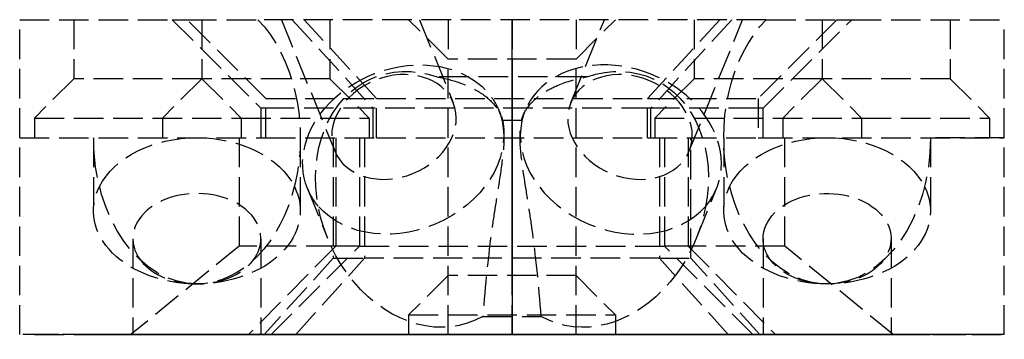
# Model space of a CAD drawing. Header units: millimetres. Extents: x -25 to 25, y -0.2 to 16.
import ezdxf

# ---------------------------------------------------------------- set-up
doc = ezdxf.new("R2010")
doc.units = ezdxf.units.MM
doc.header["$LTSCALE"] = 10
doc.linetypes.add('ALLCAD_Strich', pattern=[0.2, 0.15, -0.05])
for name, color, linetype in [('BESCH_KONT_sich_schn_ansi_2d', 40, 'Continuous'), ('BESCH_KONT_sich_schn_grun_2d', 10, 'Continuous'), ('BESCH_KONT_sich_schn_seit_2d', 160, 'Continuous')]:
    doc.layers.add(name, color=color, linetype=linetype)

msp = doc.modelspace()

# ---------------------------------------------------------------- linework, layer by layer
at = {"layer": 'BESCH_KONT_sich_schn_ansi_2d', "linetype": 'ALLCAD_Strich'}
for p, q in [((-25, 0), (-25, 0, -90)), ((-19.348, 0, -90), (-25, 0, -90)), ((25, 0), (-25, 0)), ((-21.25, 0, -60), (-21.25, 0, -63.712)), ((-21.25, 0), (-21.25, 0, -3.712)), ((-19.348, 0, -90), (-13.379, 0, -81.476)), ((-13.854, 0, -90), (-19.348, 0, -90)), ((-19.25, 0, -65.127), (-19.25, 0, -70)), ((-19.25, 0, -5.127), (-19.25, 0, -10)), ((-12.75, 0, -20.403), (-17.25, 0, -21.376)), ((-17.25, 0), (-17.25, 0, -21.376)), ((-17.25, 0, -21.376), (-11.156, 0, -34.811)), ((-16.5, 0, -20.828), (-12.5, 0, -20)), ((-10.554, 0, -34.568), (-16.5, 0, -20.828)), ((-16.5, 0, -20.828), (-16.5, 0, -1.391)), ((-12.485, 0, -88.044), (-13.854, 0, -90)), ((-12.587, 0, -90), (-13.854, 0, -90)), ((-13.379, 0, -81.476), (-12.831, 0, -71.022)), ((-12.163, 0, -81.895), (-13.379, 0, -81.476)), ((-12.759, 0, -69.65), (-12.233, 0, -59.609)), ((-12.75, 0, -65.127), (-12.75, 0, -69.974)), ((-12.75, 0, -5.127), (-12.75, 0, -10)), ((-7.058, 0, -32.952), (-12.75, 0, -20.403)), ((-12.75, 0, -20.403), (-12.75, 0, -10)), ((-12.75, 0, -5.127), (-12.75, 0)), ((-12.587, 0, -90), (12.587, 0, -90)), ((-10.985, 0, -59.424), (-12.587, 0, -90)), ((-12.5, 0, -5.534), (-12.5, 0, -20)), ((-12.5, 0, -20), (-6.883, 0, -32.979)), ((-12.5, 0, -5.534), (-12.5, 0, -3.534)), ((-8.953, 0, -83), (-12.485, 0, -88.044)), ((-12.233, 0, -59.609), (-10.998, 0, -59.674)), ((-8.953, 0, -83), (-12.163, 0, -81.895)), ((-11.319, 0, -11.577), (-9.109, 0, -4.115)), ((-11.156, 0, -34.811), (-7.058, 0, -32.952)), ((-10.998, 0, -59.674), (-7.739, 0, -59.844)), ((-10.985, 0, -59.424), (-7.49, 0, -59.607)), ((-10.75, 0), (-10.75, 0, -3.712)), ((-10.75, 0, -60), (-10.75, 0, -63.712)), ((-10.561, 0, -1.977), (-9.975, 0)), ((-6.883, 0, -32.979), (-10.554, 0, -34.568)), ((-8.588, 0, -5.631), (-9.72, 0, -4.425)), ((-9.083, 0, -90), (-7.49, 0, -59.607)), ((-7.739, 0, -59.844), (-8.953, 0, -83)), ((-5.087, 0, -13.423), (-2.876, 0, -5.962)), ((-4.138, 0, -6.949), (-2.532, 0, -6.554)), ((-0.564, 0, -4.945), (0.564, 0, -4.945)), ((-0.493, 0, -4.959), (-0.449, 0, -4.808)), ((-0.01, 0, -0.007), (-0.01, 0, -0.004)), ((-0.008, 0, -0.004), (-0.008, 0, -0.007)), ((-0.007, 0, -0.008), (-0.007, 0, -0.008)), ((-0.007, 0, -0.002), (-0.006, 0, -0.002)), ((-0.006, 0, -0.01), (-0.007, 0, -0.01)), ((-0.007, 0, -0.003), (-0.007, 0, -0.003)), ((-0.005, 0, -0.007), (-0.005, 0, -0.004)), ((-0.004, 0, -0.004), (-0.004, 0, -0.007)), ((-0.003, 0, -0.01), (-0.003, 0, -0.002)), ((-0.001, 0, -0.01), (-0.003, 0, -0.01)), ((-0.003, 0, -0.002), (0.001, 0, -0.002)), ((0.001, 0, -0.003), (-0.001, 0, -0.003)), ((0.001, 0, -0.007), (-0.001, 0, -0.007)), ((-0.001, 0, -0.007), (-0.001, 0, -0.01)), ((-0.001, 0, -0.003), (-0.001, 0, -0.006)), ((-0.001, 0, -0.006), (0.001, 0, -0.006)), ((0.001, 0, -0.005), (0.001, 0, -0.004)), ((0.003, 0, -0.004), (0.003, 0, -0.005)), ((0.004, 0, -0.007), (0.004, 0, -0.004)), ((0.006, 0, -0.004), (0.006, 0, -0.007)), ((0.007, 0, -0.008), (0.007, 0, -0.008)), ((0.007, 0, -0.002), (0.007, 0, -0.002)), ((0.007, 0, -0.01), (0.007, 0, -0.01)), ((0.007, 0, -0.003), (0.007, 0, -0.003)), ((0.008, 0, -0.007), (0.008, 0, -0.004)), ((0.01, 0, -0.004), (0.01, 0, -0.007)), ((0.449, 0, -4.808), (0.493, 0, -4.959)), ((4.138, 0, -6.949), (2.532, 0, -6.554)), ((2.876, 0, -5.962), (5.087, 0, -13.423)), ((6.883, 0, -32.979), (12.5, 0, -20)), ((10.554, 0, -34.568), (6.883, 0, -32.979)), ((12.75, 0, -20.403), (7.058, 0, -32.952)), ((11.156, 0, -34.811), (7.058, 0, -32.952)), ((10.985, 0, -59.424), (7.49, 0, -59.607)), ((7.49, 0, -59.607), (9.083, 0, -90)), ((10.998, 0, -59.674), (7.739, 0, -59.844)), ((8.953, 0, -83), (7.739, 0, -59.844)), ((8.588, 0, -5.631), (9.72, 0, -4.425)), ((8.953, 0, -83), (12.163, 0, -81.895)), ((12.485, 0, -88.044), (8.953, 0, -83)), ((9.109, 0, -4.115), (11.319, 0, -11.577)), ((9.975, 0), (10.561, 0, -1.977)), ((16.5, 0, -20.828), (10.554, 0, -34.568)), ((10.75, 0), (10.75, 0, -3.712)), ((10.75, 0, -60), (10.75, 0, -63.712)), ((10.985, 0, -59.424), (12.587, 0, -90)), ((12.233, 0, -59.609), (10.998, 0, -59.674)), ((11.156, 0, -34.811), (17.25, 0, -21.376)), ((12.163, 0, -81.895), (13.379, 0, -81.476)), ((12.233, 0, -59.609), (12.759, 0, -69.65)), ((13.854, 0, -90), (12.485, 0, -88.044)), ((12.5, 0, -20), (12.5, 0, -5.534)), ((12.5, 0, -3.534), (12.5, 0, -5.534)), ((16.5, 0, -20.828), (12.5, 0, -20)), ((13.854, 0, -90), (12.587, 0, -90)), ((12.75, 0, -65.127), (12.75, 0, -69.974)), ((12.75, 0, -5.127), (12.75, 0, -10)), ((12.75, 0), (12.75, 0, -5.127)), ((12.75, 0, -10), (12.75, 0, -20.403)), ((12.75, 0, -20.403), (17.25, 0, -21.376)), ((12.831, 0, -71.022), (13.379, 0, -81.476)), ((13.379, 0, -81.476), (19.348, 0, -90)), ((19.348, 0, -90), (13.854, 0, -90)), ((16.5, 0, -1.391), (16.5, 0, -20.828)), ((17.25, 0, -21.376), (17.25, 0)), ((19.25, 0, -65.127), (19.25, 0, -70)), ((19.25, 0, -5.127), (19.25, 0, -10)), ((19.348, 0, -90), (25, 0, -90)), ((21.25, 0, -60), (21.25, 0, -63.712)), ((21.25, 0), (21.25, 0, -3.712)), ((25, 0, -90), (25, 0))]:
    msp.add_line(p, q, dxfattribs=at)
at = {"layer": 'BESCH_KONT_sich_schn_ansi_2d', "linetype": 'ALLCAD_Strich', "extrusion": (0, 1, 0)}
for centre, radius in [((19, -30), 5.25), ((19, -80), 5.25), ((19, -30), 3.25), ((19, -80), 3.25), ((12.5, -50), 5.25), ((12.5, -50), 3.25), ((0, -73), 5.25), ((0, -30), 3.25), ((0, -73), 3.25), ((-12.5, -40), 5.25), ((-12.5, -40), 3.25)]:
    msp.add_circle(centre, radius, dxfattribs=at)
at = {"layer": 'BESCH_KONT_sich_schn_ansi_2d', "linetype": 'ALLCAD_Strich', "extrusion": (0, -1, 0)}
msp.add_circle((0, -30), 5.25, dxfattribs=at)
at = {"layer": 'BESCH_KONT_sich_schn_ansi_2d', "linetype": 'ALLCAD_Strich', "extrusion": (0, 1, 0)}
for centre, radius, start, end in [((0, -60.25), 12.25, 3, 177), ((0, -30), 11.5, 203.4018, 336.5982), ((0, -60), 7.5, 3, 177), ((0, -29.75), 7.75, 204.4, 335.6), ((0.007, -0.004), 0.00271, 360, 90), ((0.007, -0.007), 0.00271, 270, 0), ((0.006, -0.004), 0.00271, 90, 180), ((0.006, -0.007), 0.00271, 180, 270), ((-0.001, -0.004), 0.00217, 90, 180), ((-0.001, -0.005), 0.00217, 180, 270), ((-0.007, -0.004), 0.00271, 360, 90), ((-0.007, -0.007), 0.00271, 270, 0), ((-0.007, -0.004), 0.00271, 90, 180), ((-0.007, -0.007), 0.00271, 180, 270), ((-19, -65), 5.25, 344.1495, 180), ((-19, -65), 5.25, 338.4167, 344.1495), ((-19, -65), 5.25, 180, 338.4167), ((-19, -65), 3.25, 0, 313.7446), ((-19, -65), 3.25, 352.6694, 0), ((-19, -65), 3.25, 313.7446, 352.6694)]:
    msp.add_arc(centre, radius, start, end, dxfattribs=at)
at = {"layer": 'BESCH_KONT_sich_schn_ansi_2d', "linetype": 'ALLCAD_Strich', "extrusion": (0, -1, 0)}
for centre, radius, start, end in [((0, -29.75), 12.25, 204.4, 335.6), ((0, -60), 11, 3, 177), ((0, -60.25), 7.75, 3, 177), ((0, -30), 7.5, 203.4018, 336.5982), ((-0.007, -0.007), 0.00116, 180, 270), ((-0.007, -0.004), 0.00116, 90, 180), ((-0.007, -0.007), 0.00116, 270, 360), ((-0.007, -0.004), 0.00116, 0, 90), ((0.001, -0.005), 0.00093, 270, 360), ((0.001, -0.004), 0.00093, 0, 90), ((0.007, -0.007), 0.00116, 180, 270), ((0.007, -0.004), 0.00116, 90, 180), ((0.007, -0.007), 0.00116, 270, 360), ((0.007, -0.004), 0.00116, 0, 90)]:
    msp.add_arc(centre, radius, start, end, dxfattribs=at)
for centre, major_axis, ratio, start_param, end_param in [((-16, 0, -63.712), (5.25, 0), 0.707107, -1.570796, 4.712389), ((-16, 0, -60), (0, 0, 7.425), 0.707107, -2.69611, 2.69611), ((-16, 0), (0, 0, 7.425), 0.707107, 1.570796, 2.69611), ((-16, 0, -3.712), (-5.25, 0), 0.707107, -1.570796, 1.570796), ((-16, 0), (0, 0, 7.425), 0.707107, 2.69611, 3.141593), ((-16, 0, -60), (0, 0, 7.425), 0.707107, 2.69611, 3.141593), ((-16, 0, 6), (0, 0, 7.425), 0.707107, 3.04621, 3.771432), ((-16, 0), (0, 0, 7.425), 0.707107, -3.141593, -2.69611), ((-16, 0, -60), (0, 0, 7.425), 0.707107, -3.141593, -2.69611), ((-16, 0, -3.712), (5.25, 0), 0.707107, -1.570796, 1.570796), ((-16, 0), (0, 0, 7.425), 0.707107, -2.69611, -2.411865), ((-8.203, 0, -12.5), (1.609, 0, 5.433), 0.573576, -3.141592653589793, 3.141592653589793), ((5.527, 0, -3.468), (-5.034, 0, -1.491), 0.573576, -6.759892, -0.476707), ((8.203, 0, -12.5), (-1.609, 0, 5.433), 0.573576, -3.141592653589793, 3.141592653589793), ((16, 0, -63.712), (5.25, 0), 0.707107, -1.570796, 4.712389), ((16, 0, -60), (0, 0, 7.425), 0.707107, -2.69611, 2.69611), ((16, 0, -3.712), (-5.25, 0), 0.707107, -1.570796, 1.570796), ((16, 0), (0, 0, 7.425), 0.707107, 2.411865, 2.69611), ((16, 0, -5.127), (-3.25, 0), 0.707107, 0, 0.785086), ((16, 0, -5.127), (3.25, 0), 0.707107, -0.785086, 3.141593), ((16, 0, 6), (0, 0, 7.425), 0.707107, 2.511753, 3.236975), ((16, 0, -5.127), (3.25, 0), 0.707107, -2.356507, -0.785086), ((16, 0), (0, 0, 7.425), 0.707107, 2.69611, 3.141593), ((16, 0, -60), (0, 0, 7.425), 0.707107, 2.69611, 3.141593), ((16, 0), (0, 0, 7.425), 0.707107, -3.141593, -2.69611), ((16, 0, -60), (0, 0, 7.425), 0.707107, -3.141593, -2.69611), ((16, 0, -3.712), (5.25, 0), 0.707107, -1.570796, 1.570796), ((16, 0), (0, 0, 7.425), 0.707107, -2.69611, -1.570796)]:
    msp.add_ellipse(centre, major_axis=major_axis, ratio=ratio, start_param=start_param, end_param=end_param, dxfattribs=at)
at = {"layer": 'BESCH_KONT_sich_schn_ansi_2d', "linetype": 'ALLCAD_Strich', "extrusion": (0, 1, 0)}
for centre, major_axis, ratio, start_param, end_param in [((-16, 0, -10), (0, 0, 4.596), 0.707107, -3.141592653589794, 3.141592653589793), ((-16, 0, -70), (0, 0, 4.596), 0.707107, 1.794997, 7.777742), ((-16, 0, -65.127), (-3.25, 0), 0.707107, 0, 3.926678), ((-16, 0, -65.127), (-3.25, 0), 0.707107, -0.785086, 0), ((-16, 0, -5.127), (-3.25, 0), 0.707107, 0, 3.926678), ((-16, 0, -5.127), (-3.25, 0), 0.707107, -0.785086, 0), ((-16, 0, -65.127), (-3.25, 0), 0.707107, -2.356507, -0.785086), ((-16, 0, -5.127), (-3.25, 0), 0.707107, -2.356507, -0.785086), ((-16, 0, 5.5), (3.712, 0, -8.962), 0.414214, 0.055671, 0.880781), ((-16, 0, -73.058), (2.34, 0, 5.251), 0.429431, 0.690638, 0.991078), ((-5.527, 0, -3.468), (5.034, 0, -1.491), 0.573576, -9.901485, -3.6183), ((-5.992, 0, -5.039), (3.116, 0, -0.923), 0.573576, -3.618299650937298, 2.664885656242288), ((5.992, 0, -5.039), (3.116, 0, 0.923), 0.573576, -5.806478, 0.476707), ((16, 0, -10), (0, 0, 4.596), 0.707107, -3.141592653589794, 3.141592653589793), ((16, 0, 5.5), (3.712, 0, 8.962), 0.414214, 2.260812, 3.085922), ((16, 0, -73.058), (2.34, 0, -5.251), 0.429431, 2.150515, 2.450954), ((16, 0, -65.127), (-3.25, 0), 0.707107, 0, 3.926678), ((16, 0, -65.127), (-3.25, 0), 0.707107, -0.785086, 0), ((16, 0, -70), (0, 0, 4.596), 0.707107, -1.494557, 4.488189), ((16, 0, -65.127), (-3.25, 0), 0.707107, -2.356507, -0.785086)]:
    msp.add_ellipse(centre, major_axis=major_axis, ratio=ratio, start_param=start_param, end_param=end_param, dxfattribs=at)
at = {"layer": 'BESCH_KONT_sich_schn_ansi_2d', "linetype": 'ALLCAD_Strich'}
for points, knots in [([(-3.805, 0), (-3.374, 0, -0.12), (-2.966, 0, -0.289), (-2.592, 0, -0.506), (-2.17, 0, -0.751), (-1.799, 0, -1.051), (-1.489, 0, -1.395), (-1.201, 0, -1.715), (-0.97, 0, -2.068), (-0.798, 0, -2.444), (-0.643, 0, -2.782), (-0.538, 0, -3.135), (-0.482, 0, -3.494)], [0, 0, 0, 0, 0.1360644, 0.1360644, 0.1360644, 0.2895148, 0.2895148, 0.2895148, 0.4322107, 0.4322107, 0.4322107, 0.560673, 0.560673, 0.560673, 0.560673]), ([(-0.482, 0, -3.494), (-0.452, 0, -3.726), (-0.403, 0, -4.169), (-0.406, 0, -4.847), (-0.587, 0, -5.044), (-0.816, 0, -4.665), (-1.153, 0, -3.483), (-1.364, 0, -1.71), (-1.485, 0)], [-0.0992548, -0.0992548, -0.0992548, -0.0992548, -0.0323808, 0.0344933, 0.1682414, 0.3019895, 0.4357377, 0.836982, 0.836982, 0.836982, 0.836982]), ([(1.485, 0), (1.364, 0, -1.71), (1.153, 0, -3.483), (0.816, 0, -4.665), (0.587, 0, -5.044), (0.406, 0, -4.847), (0.403, 0, -4.169), (0.452, 0, -3.726), (0.482, 0, -3.494)], [-0.836982, -0.836982, -0.836982, -0.836982, -0.4357377, -0.3019895, -0.1682414, -0.0344933, 0.0323808, 0.0992548, 0.0992548, 0.0992548, 0.0992548]), ([(0.482, 0, -3.494), (0.528, 0, -3.204), (0.605, 0, -2.919), (0.714, 0, -2.641), (0.904, 0, -2.161), (1.188, 0, -1.712), (1.562, 0, -1.317), (1.794, 0, -1.071), (2.059, 0, -0.849), (2.352, 0, -0.655), (2.788, 0, -0.367), (3.279, 0, -0.146), (3.805, 0)], [0, 0, 0, 0, 0.1036939, 0.1036939, 0.1036939, 0.2834123, 0.2834123, 0.2834123, 0.3951327, 0.3951327, 0.3951327, 0.5614332, 0.5614332, 0.5614332, 0.5614332])]:
    msp.add_open_spline(points, degree=3, knots=knots, dxfattribs=at)
msp.add_open_spline([(-0.482, 0, -3.494), (-0.161, 0, -3.494), (0.161, 0, -3.494), (0.482, 0, -3.494)], degree=3, dxfattribs=at)
at = {"layer": 'BESCH_KONT_sich_schn_grun_2d', "linetype": 'ALLCAD_Strich'}
for p, q in [((-25, 16), (-17.25, 16)), ((-25, 10), (-25, 16)), ((-22.25, 16), (-22.25, 13)), ((-17.25, 16), (-12.75, 11.5)), ((-17.25, 16), (-16.5, 16)), ((-16.5, 16), (-12.908, 16)), ((-12.5, 12), (-16.5, 16)), ((-15.75, 16), (-15.75, 13)), ((12.908, 16), (-12.908, 16)), ((-11.71, 16), (-9.004, 9.329)), ((-11.156, 16), (-7.058, 11.5)), ((-6.883, 12), (-10.554, 16)), ((-9.25, 16), (-9.25, 13)), ((-3.25, 14), (-5.25, 16)), ((-4.695, 16), (-2.981, 11.773)), ((-3.25, 16), (-3.25, 14)), ((2.981, 11.773), (4.695, 16)), ((3.25, 14), (5.25, 16)), ((3.25, 16), (3.25, 14)), ((10.554, 16), (6.883, 12)), ((11.156, 16), (7.058, 11.5)), ((9.004, 9.329), (11.71, 16)), ((9.25, 16), (9.25, 13)), ((16.5, 16), (12.5, 12)), ((12.75, 11.5), (17.25, 16)), ((12.908, 16), (16.5, 16)), ((15.75, 16), (15.75, 13)), ((16.5, 16), (17.25, 16)), ((17.25, 16), (25, 16)), ((22.25, 16), (22.25, 13)), ((25, 10), (25, 16)), ((3.25, 14), (-3.25, 14)), ((-3.25, 0), (-3.25, 14)), ((3.25, 0), (3.25, 14)), ((-22.25, 13), (-24.25, 11)), ((-15.75, 13), (-22.25, 13)), ((-15.75, 13), (-17.75, 11)), ((-9.25, 13), (-15.75, 13)), ((-15.75, 13), (-13.75, 11)), ((-9.25, 13), (-7.25, 11)), ((9.25, 13), (7.25, 11)), ((15.75, 13), (9.25, 13)), ((15.75, 13), (13.75, 11)), ((22.25, 13), (15.75, 13)), ((15.75, 13), (17.75, 11)), ((22.25, 13), (24.25, 11)), ((-12.5, 10), (-12.5, 12)), ((-12.5, 12), (-6.883, 12)), ((-6.883, 10), (-6.883, 12)), ((-6.883, 12), (6.883, 12)), ((6.883, 10), (6.883, 12)), ((6.883, 12), (12.5, 12)), ((12.5, 12), (12.5, 10)), ((-12.75, 11.5), (-12.75, 10)), ((-12.5, 11.5), (-12.75, 11.5)), ((-7.058, 11.5), (-12.5, 11.5)), ((-7.058, 10), (-7.058, 11.5)), ((7.058, 11.5), (-7.058, 11.5)), ((-0.662, 11.377), (-0.559, 11.123)), ((0.559, 11.123), (0.662, 11.377)), ((12.5, 11.5), (7.058, 11.5)), ((7.058, 10), (7.058, 11.5)), ((12.75, 11.5), (12.5, 11.5)), ((12.75, 10), (12.75, 11.5)), ((-24.25, 11), (-13.75, 11)), ((-24.25, 11), (-24.25, 10)), ((-17.75, 11), (-17.75, 10)), ((-13.75, 11), (-7.25, 11)), ((-13.75, 11), (-13.75, 10)), ((-7.25, 11), (-7.25, 10)), ((7.25, 11), (17.75, 11)), ((7.25, 11), (7.25, 10)), ((13.75, 11), (13.75, 10)), ((17.75, 11), (24.25, 11)), ((17.75, 11), (17.75, 10)), ((24.25, 11), (24.25, 10)), ((-25, 0), (-25, 10)), ((-25, 10), (-21.25, 10)), ((-25, 10), (-12.75, 10)), ((-21.25, 10), (-21.25, 6.288)), ((-13.854, 10), (-13.854, 4.5)), ((-12.75, 10), (-12.5, 10)), ((-12.5, 10), (-6.883, 10)), ((-10.75, 10), (-10.75, 6.288)), ((-9.083, 10), (-9.083, 3.887)), ((-8.953, 10), (-8.953, 4.5)), ((-7.739, 10), (-7.739, 4.5)), ((-7.49, 10), (-7.49, 3.887)), ((-6.883, 10), (6.883, 10)), ((6.883, 10), (12.5, 10)), ((7.49, 10), (7.49, 3.887)), ((7.739, 10), (7.739, 4.5)), ((8.953, 10), (8.953, 4.5)), ((9.083, 3.887), (9.083, 10)), ((10.75, 10), (10.75, 6.288)), ((12.5, 10), (12.75, 10)), ((12.75, 10), (25, 10)), ((13.854, 4.5), (13.854, 10)), ((25, 10), (21.25, 10)), ((21.25, 10), (21.25, 6.288)), ((25, 0), (25, 10)), ((-10.392, 7.431), (-9.365, 4.898)), ((9.365, 4.898), (10.392, 7.431)), ((-19.25, 4.873), (-19.25, 0)), ((-12.75, 4.873), (-12.75, 0)), ((-7.739, 4.5), (7.739, 4.5)), ((12.75, 4.873), (12.75, 0)), ((19.25, 4.873), (19.25, 0)), ((-13.854, 4.5), (-19.348, 0)), ((-8.953, 4.5), (-13.854, 4.5)), ((-8.953, 4.5), (-13.379, 0)), ((-12.233, 0), (-7.739, 4.5)), ((-7.739, 4.5), (-8.953, 4.5)), ((12.233, 0), (7.739, 4.5)), ((8.953, 4.5), (7.739, 4.5)), ((8.953, 4.5), (13.379, 0)), ((13.854, 4.5), (8.953, 4.5)), ((19.348, 0), (13.854, 4.5)), ((-9.083, 3.887), (-12.587, 0)), ((-10.985, 0), (-7.49, 3.887)), ((-9.083, 3.887), (-7.49, 3.887)), ((7.49, 3.887), (-7.49, 3.887)), ((10.985, 0), (7.49, 3.887)), ((7.49, 3.887), (9.083, 3.887)), ((12.587, 0), (9.083, 3.887)), ((-3.25, 3), (-5.25, 1)), ((3.25, 3), (-3.25, 3)), ((3.25, 3), (5.25, 1)), ((-5.25, 1), (5.25, 1)), ((-5.25, 1), (-5.25, 0)), ((5.25, 1), (5.25, 0)), ((25, 0), (-25, 0)), ((-0.007, 0.005), (-0.01, 0.005)), ((-0.01, 0.005), (-0.01, 0)), ((-0.008, 0.005), (-0.008, 0)), ((-0.006, 0.005), (-0.007, 0.005)), ((-0.007, 0.005), (-0.007, 0)), ((-0.007, 0.005), (-0.007, 0)), ((-0.007, 0.005), (-0.007, 0)), ((-0.006, 0.005), (-0.006, 0)), ((-0.006, 0.005), (-0.004, 0.005)), ((-0.005, 0.005), (-0.005, 0)), ((-0.004, 0.005), (-0.004, 0)), ((0.001, 0.005), (-0.003, 0.005)), ((-0.003, 0.005), (-0.003, 0)), ((-0.001, 0), (-0.001, 0.005)), ((-0.001, 0.005), (-0.001, 0)), ((0.001, 0.005), (0.003, 0.005)), ((0.001, 0.005), (0.001, 0)), ((0.001, 0.005), (0.001, 0)), ((0.001, 0.005), (0.001, 0)), ((0.003, 0.005), (0.003, 0)), ((0.007, 0.005), (0.004, 0.005)), ((0.004, 0.005), (0.004, 0)), ((0.006, 0.005), (0.006, 0)), ((0.007, 0.005), (0.007, 0.005)), ((0.007, 0.005), (0.007, 0)), ((0.007, 0.005), (0.007, 0)), ((0.007, 0.005), (0.007, 0)), ((0.007, 0.005), (0.007, 0)), ((0.007, 0.005), (0.01, 0.005)), ((0.008, 0.005), (0.008, 0)), ((0.01, 0.005), (0.01, 0))]:
    msp.add_line(p, q, dxfattribs=at)
at = {"layer": 'BESCH_KONT_sich_schn_grun_2d', "linetype": 'ALLCAD_Strich', "extrusion": (0, 0, -1)}
for centre, major_axis, ratio, start_param, end_param in [((-16, 10), (0, -7.425), 0.707107, -2.511753, 0), ((16, 10), (0, -7.425), 0.707107, 0, 2.511753), ((-5.527, 9.404), (-4.865, -1.973), 0.785419, 0, 3.179457), ((-4.5, 6.871), (-2.512, 6.194), 0.785419, -3.247987, 0.604019), ((-5.992, 10.551), (3.012, 1.222), 0.785419, -3.141592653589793, 3.141592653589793), ((4.5, 6.871), (2.512, 6.194), 0.785419, -0.604019, 3.247987), ((5.992, 10.551), (-3.012, 1.222), 0.785419, -3.141592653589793, 3.141592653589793), ((-5.527, 9.404), (4.865, 1.973), 0.785419, 0.037864, 2.885966), ((-16, 10), (0, -7.425), 0.707107, 0, 1.570796), ((-16, 6.288), (-5.25, 0), 0.707107, 0.339837, 1.570796), ((-16, 6.288), (5.25, 0), 0.707107, -1.570796, -0.339837), ((16, 6.288), (-5.25, 0), 0.707107, 0.339837, 1.570796), ((16, 10), (0, -7.425), 0.707107, -1.570796, 0), ((16, 6.288), (5.25, 0), 0.707107, -1.570796, -0.339837), ((-16, 6.288), (-5.25, 0), 0.707107, -1.570796, 0.339837), ((-16, 6.288), (5.25, 0), 0.707107, -0.339837, 1.570796), ((16, 6.288), (-5.25, 0), 0.707107, -1.570796, 0.339837), ((16, 6.288), (5.25, 0), 0.707107, -0.339837, 1.570796), ((-5.527, 9.404), (-4.865, -1.973), 0.785419, -0.255627, 0), ((16, 4.873), (-3.25, 0), 0.707107, 0, 3.65045), ((16, 4.873), (-3.25, 0), 0.707107, -0.508857, 0), ((16, 4.873), (-3.25, 0), 0.707107, -2.632736, -0.508857)]:
    msp.add_ellipse(centre, major_axis=major_axis, ratio=ratio, start_param=start_param, end_param=end_param, dxfattribs=at)
at = {"layer": 'BESCH_KONT_sich_schn_grun_2d', "linetype": 'ALLCAD_Strich'}
for centre, major_axis, ratio, start_param, end_param in [((5.527, 9.404), (4.865, -1.973), 0.785419, -0.255627, 3.141593), ((5.527, 9.404), (-4.865, 1.973), 0.785419, 0.037867, 2.885966), ((5.527, 9.404), (-4.865, 1.973), 0.785419, 0, 0.037867), ((-16, 4.873), (3.25, 0), 0.707107, -0.508857, 3.141593), ((-16, 4.873), (-3.25, 0), 0.707107, 0, 0.508857), ((-16, 4.873), (3.25, 0), 0.707107, -2.632736, -0.508857), ((-16, -3.058), (3.248, 3.09), 0.036961, -0.111391, 0.189048), ((16, -3.058), (-3.248, 3.09), 0.036961, -0.189048, 0.111391)]:
    msp.add_ellipse(centre, major_axis=major_axis, ratio=ratio, start_param=start_param, end_param=end_param, dxfattribs=at)
for points in [[(3.805, 13.09), (1.268, 13.09), (-1.268, 13.09), (-3.805, 13.09)], [(-0.482, 10.887), (-0.161, 10.887), (0.161, 10.887), (0.482, 10.887)]]:
    msp.add_open_spline(points, degree=3, dxfattribs=at)
for points, knots in [([(-3.805, 13.09), (-3.374, 13.015), (-2.966, 12.908), (-2.592, 12.771), (-2.17, 12.617), (-1.799, 12.428), (-1.489, 12.211), (-1.201, 12.009), (-0.97, 11.786), (-0.798, 11.549), (-0.643, 11.336), (-0.538, 11.114), (-0.482, 10.887)], [0, 0, 0, 0, 0.1360644, 0.1360644, 0.1360644, 0.2895148, 0.2895148, 0.2895148, 0.4322107, 0.4322107, 0.4322107, 0.560673, 0.560673, 0.560673, 0.560673]), ([(0.482, 10.887), (0.528, 11.07), (0.605, 11.25), (0.714, 11.425), (0.904, 11.728), (1.188, 12.011), (1.562, 12.26), (1.794, 12.415), (2.059, 12.555), (2.352, 12.677), (2.788, 12.859), (3.279, 12.998), (3.805, 13.09)], [0, 0, 0, 0, 0.1036939, 0.1036939, 0.1036939, 0.2834123, 0.2834123, 0.2834123, 0.3951327, 0.3951327, 0.3951327, 0.5614332, 0.5614332, 0.5614332, 0.5614332]), ([(-0.482, 10.887), (-0.452, 10.76), (-0.403, 10.436), (-0.406, 9.497), (-0.587, 8.148), (-0.816, 6.759), (-1.153, 4.514), (-1.364, 2.531), (-1.485, 0.922)], [-0.0992548, -0.0992548, -0.0992548, -0.0992548, -0.0323808, 0.0344933, 0.1682414, 0.3019895, 0.4357377, 0.836982, 0.836982, 0.836982, 0.836982]), ([(1.485, 0.922), (1.364, 2.531), (1.153, 4.514), (0.816, 6.759), (0.587, 8.148), (0.406, 9.497), (0.403, 10.436), (0.452, 10.76), (0.482, 10.887)], [-0.836982, -0.836982, -0.836982, -0.836982, -0.4357377, -0.3019895, -0.1682414, -0.0344933, 0.0323808, 0.0992548, 0.0992548, 0.0992548, 0.0992548]), ([(-1.485, 0.922), (-0.99, 0.922), (-0.495, 0.922), (0.495, 0.922), (0.99, 0.922), (1.485, 0.922)], [0, 0, 0, 0, 0.1485113, 0.1485113, 0.2970226, 0.2970226, 0.2970226, 0.2970226])]:
    msp.add_open_spline(points, degree=3, knots=knots, dxfattribs=at)
at = {"layer": 'BESCH_KONT_sich_schn_seit_2d', "linetype": 'ALLCAD_Strich'}
for p, q in [((0, 10), (0, 16)), ((0, 16, -90), (0, 16)), ((0, 10, -90), (0, 16, -90)), ((0, 16, -20.828), (0, 12, -20)), ((0, 12, -32.979), (0, 16, -34.568)), ((0, 16, -1.425), (0, 15.5, -1.925)), ((0, 12, -37.5), (0, 16, -41.5)), ((0, 16, -6.989), (0, 13.176, -3.122)), ((0, 16, -18.011), (0, 7.926, -6.955)), ((0, 14, -33.25), (0, 16, -35.25)), ((0, 14, -26.75), (0, 16, -24.75)), ((0, 11.5, -20.403), (0, 16, -21.376)), ((0, 16, -34.811), (0, 11.5, -32.952)), ((0, 11.5, -37.5), (0, 16, -42)), ((0, 16, -36.75), (0, 13, -36.75)), ((0, 16, -43.25), (0, 13, -43.25)), ((0, 16, -26.75), (0, 13, -26.75)), ((0, 16, -33.25), (0, 13, -33.25)), ((0, 16, -46.75), (0, 13, -46.75)), ((0, 16, -53.25), (0, 13, -53.25)), ((0, 16, -69.75), (0, 3, -69.75)), ((0, 16, -76.25), (0, 3, -76.25)), ((0, 16, -61.75), (0, 13, -61.75)), ((0, 16, -68.25), (0, 13, -68.25)), ((0, 16, -76.75), (0, 13, -76.75)), ((0, 16, -83.25), (0, 13, -83.25)), ((0, 14, -26.75), (0, 14, -30)), ((0, 14, -30), (0, 14, -33.25)), ((0, 13.206, -3.324), (0, 13.693, -0.697)), ((0, 13.644, -0.371), (0, 13.372)), ((0, 0, -33.25), (0, 13, -33.25)), ((0, 0, -26.75), (0, 13, -26.75)), ((0, 13, -36.75), (0, 13, -40)), ((0, 13, -40), (0, 13, -43.25)), ((0, 13, -26.75), (0, 13, -30)), ((0, 13, -30), (0, 13, -33.25)), ((0, 13, -46.75), (0, 13, -50)), ((0, 13, -50), (0, 13, -53.25)), ((0, 13, -61.75), (0, 13, -65)), ((0, 13, -65), (0, 13, -68.25)), ((0, 13, -76.75), (0, 13, -80)), ((0, 13, -80), (0, 13, -83.25)), ((0, 13, -36.75), (0, 11, -34.75)), ((0, 13, -43.25), (0, 11, -45.25)), ((0, 13, -26.75), (0, 11, -24.75)), ((0, 13, -33.25), (0, 11, -35.25)), ((0, 13, -46.75), (0, 11, -44.75)), ((0, 13, -53.25), (0, 11, -55.25)), ((0, 13, -61.75), (0, 11, -59.75)), ((0, 13, -68.25), (0, 11, -70.25)), ((0, 13, -76.75), (0, 11, -74.75)), ((0, 13, -83.25), (0, 11, -85.25)), ((0, 10, -5.534), (0, 12, -3.534)), ((0, 12, -3.534), (0, 12, -20)), ((0, 10, -20), (0, 12, -20)), ((0, 12, -20), (0, 12, -32.979)), ((0, 10, -32.979), (0, 12, -32.979)), ((0, 12, -37.5), (0, 12, -32.979)), ((0, 10, -37.5), (0, 12, -37.5)), ((0, 11.5, -20.403), (0, 11.5)), ((0, 11.5, -20.403), (0, 10, -20.403)), ((0, 11.5, -32.952), (0, 11.5, -20.403)), ((0, 10, -32.952), (0, 11.5, -32.952)), ((0, 11.5, -32.952), (0, 11.5, -37.5)), ((0, 10, -37.5), (0, 11.5, -37.5)), ((0, 11, -44.75), (0, 11, -35.25)), ((0, 11, -35.25), (0, 11, -24.75)), ((0, 11, -55.25), (0, 11, -44.75)), ((0, 11, -70.25), (0, 11, -59.75)), ((0, 11, -85.25), (0, 11, -74.75)), ((0, 11, -24.75), (0, 10, -24.75)), ((0, 11, -35.25), (0, 10, -35.25)), ((0, 11, -34.75), (0, 10, -34.75)), ((0, 11, -45.25), (0, 10, -45.25)), ((0, 11, -59.75), (0, 10, -59.75)), ((0, 11, -70.25), (0, 10, -70.25)), ((0, 11, -44.75), (0, 10, -44.75)), ((0, 11, -55.25), (0, 10, -55.25)), ((0, 11, -74.75), (0, 10, -74.75)), ((0, 11, -85.25), (0, 10, -85.25)), ((0, 0), (0, 10)), ((0, 10, -90), (0, 10)), ((0, 0, -90), (0, 10, -90)), ((0, 10, -90), (0, 10)), ((0, 10, -83), (0, 4.5, -83)), ((0, 10, -59.844), (0, 4.5, -59.844)), ((0, 10, -67.425), (0, 2.575, -60)), ((0, 10, -7.425), (0, 2.575)), ((0, 10, -52.575), (0, 2.575, -60)), ((0, 7.172, -67.425), (0, 10, -67.425)), ((0, 7.172, -7.425), (0, 10, -7.425)), ((0, 10, -52.5), (0, 4.5, -52.5)), ((0, 10, -59.607), (0, 3.887, -59.607)), ((0, 10, -52.5), (0, 3.887, -52.5)), ((0, 8.109, -7.046), (0, 5.459, -6.71)), ((0, 4.873, -65.127), (0, 7.172, -67.425)), ((0, 4.873, -5.127), (0, 7.172, -7.425)), ((0, 7.172, -67.425), (0, 0, -74.596)), ((0, 7.172, -7.425), (0, 0, -14.596)), ((0, 5.164, -6.564), (0, 0.371)), ((0, 2.575, -62.828), (0, 4.873, -65.127)), ((0, 2.575, -2.828), (0, 4.873, -5.127)), ((0, 4.5, -83), (0, 0, -81.476)), ((0, 4.5, -59.844), (0, 4.5, -83)), ((0, 0, -59.609), (0, 4.5, -59.844)), ((0, 4.5, -83), (0, 4.5, -90)), ((0, 4.5, -59.844), (0, 4.5, -52.5)), ((0, 4.5, -52.5), (0, 0, -48)), ((0, 3.887, -52.5), (0, 3.887, -59.607)), ((0, 0, -59.424), (0, 3.887, -59.607)), ((0, 3.887, -90), (0, 3.887, -59.607)), ((0, 3.887, -52.5), (0, 0, -49)), ((0, 3, -69.75), (0, 3, -73)), ((0, 3, -73), (0, 3, -76.25)), ((0, 3, -69.75), (0, 1, -67.75)), ((0, 3, -76.25), (0, 1, -78.25)), ((0, 2.575, -62.828), (0, 2.575, -60)), ((0, 2.575, -62.828), (0, 0, -65.404)), ((0, 2.575, -2.828), (0, 2.575)), ((0, 2.575, -2.828), (0, 0, -5.404)), ((0, 1, -78.25), (0, 1, -67.75)), ((0, 1, -67.75), (0, 0, -67.75)), ((0, 1, -78.25), (0, 0, -78.25)), ((0, 0, -0.003), (0, 0.005, -0.003)), ((0, 0.005, -0.01), (0, 0, -0.01)), ((0, 0.005, -0.002), (0, 0, -0.002)), ((0, 0.005, -0.004), (0, 0, -0.004)), ((0, 0.005, -0.005), (0, 0, -0.005)), ((0, 0.005, -0.007), (0, 0, -0.007)), ((0, 0.005, -0.006), (0, 0, -0.006)), ((0, 0.005, -0.005), (0, 0, -0.005)), ((0, 0.005, -0.004), (0, 0, -0.004)), ((0, 0.005, -0.008), (0, 0, -0.008)), ((0, 0.005, -0.002), (0, 0, -0.002)), ((0, 0.005, -0.002), (0, 0.005, -0.004)), ((0, 0.005, -0.004), (0, 0, -0.004)), ((0, 0.005, -0.007), (0, 0.005, -0.004)), ((0, 0.005, -0.007), (0, 0, -0.007)), ((0, 0.005, -0.007), (0, 0.005, -0.01)), ((0, 0.005, -0.01), (0, 0, -0.01)), ((0, 0.005, -0.003), (0, 0, -0.003)), ((0, 0), (0, 0, -90))]:
    msp.add_line(p, q, dxfattribs=at)
at = {"layer": 'BESCH_KONT_sich_schn_seit_2d', "linetype": 'ALLCAD_Strich', "extrusion": (1, 0, 0)}
msp.add_ellipse((0, 15.5, 5.5), major_axis=(0, -3.712, -8.962), ratio=0.414214, start_param=0.055671, end_param=0.880781, dxfattribs=at)
at = {"layer": 'BESCH_KONT_sich_schn_seit_2d', "linetype": 'ALLCAD_Strich', "extrusion": (-1, 0, 0)}
for centre, major_axis, ratio, start_param, end_param in [((0, 9.404, -3.468), (0, -4.24, -3.096), 0.232652, -11.303987, -5.020802), ((0, 10.551, -5.039), (0, -2.625, -1.917), 0.232652, -5.020802, 1.262383), ((0, -3.058, -73.058), (0, 2.014, 5.271), 0.445183, 0.711205, 1.011645)]:
    msp.add_ellipse(centre, major_axis=major_axis, ratio=ratio, start_param=start_param, end_param=end_param, dxfattribs=at)
at = {"layer": 'BESCH_KONT_sich_schn_seit_2d', "linetype": 'ALLCAD_Strich'}
for points, knots in [([(0, 13.09), (0, 13.015, -0.12), (0, 12.908, -0.289), (0, 12.771, -0.506), (0, 12.617, -0.751), (0, 12.428, -1.051), (0, 12.211, -1.395), (0, 12.009, -1.715), (0, 11.786, -2.068), (0, 11.549, -2.444), (0, 11.336, -2.782), (0, 11.114, -3.135), (0, 10.887, -3.494)], [0, 0, 0, 0, 0.1360644, 0.1360644, 0.1360644, 0.2895148, 0.2895148, 0.2895148, 0.4322107, 0.4322107, 0.4322107, 0.560673, 0.560673, 0.560673, 0.560673]), ([(0, 10.887, -3.494), (0, 10.76, -3.726), (0, 10.436, -4.169), (0, 9.497, -4.847), (0, 8.148, -5.044), (0, 6.759, -4.665), (0, 4.514, -3.483), (0, 2.531, -1.71), (0, 0.922)], [-0.0992548, -0.0992548, -0.0992548, -0.0992548, -0.0323808, 0.0344933, 0.1682414, 0.3019895, 0.4357377, 0.836982, 0.836982, 0.836982, 0.836982])]:
    msp.add_open_spline(points, degree=3, knots=knots, dxfattribs=at)

doc.saveas('drawing.dxf')
